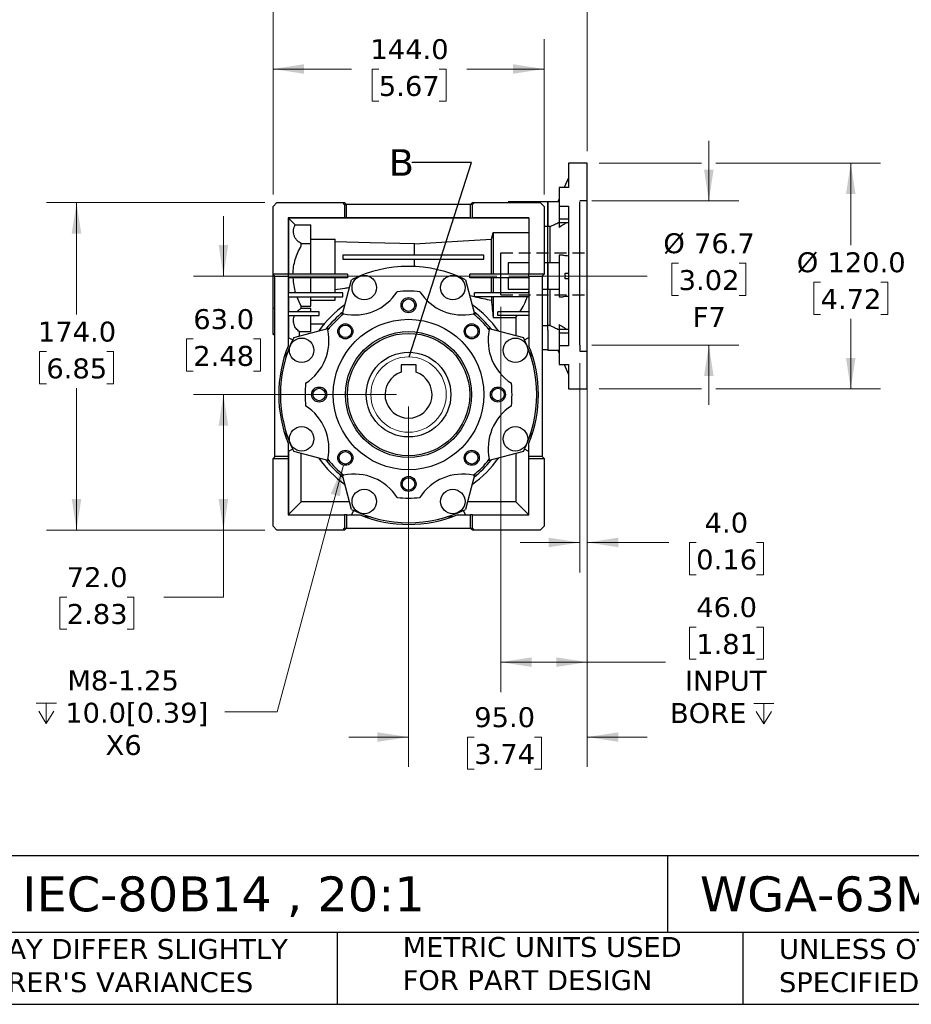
# Model space of a CAD drawing. Header units: millimetres. Extents: x 32 to 1366, y 32 to 1048.
# Tile 2 of 12: x 435 to 908, y 32 to 555. Entities that reach past the tile are written whole.
import ezdxf

# ---------------------------------------------------------------- set-up
doc = ezdxf.new("R2010")
doc.units = ezdxf.units.MM
doc.header["$LTSCALE"] = 5
for name, pattern in [('SLD-Center', [19.05, 15.24, -1.27, 1.27, -1.27]), ('SLD-Dashed', [1.905, 1.27, -0.635]), ('SLD-Solid', [0])]:
    doc.linetypes.add(name, pattern=pattern)
doc.layers.add('HIDDEN', color=102, linetype='SLD-Dashed')
doc.layers.add('TEXT', color=140, linetype='SLD-Solid', lineweight=25)
doc.styles.add('SLDTEXTSTYLE0', font='VERDANA.TTF')
doc.styles.get("Standard").update_dxf_attribs({"font": 'VERDANA.TTF'})
doc.dimstyles.new('SLDDIMSTYLE1', dxfattribs={"dimtxt": 10.790039, "dimasz": 16.51, "dimexe": 0, "dimexo": 0.0625, "dimgap": 2.69751, "dimtad": 0, "dimtih": 1, "dimtoh": 1, "dimrnd": 1e-09, "dimzin": 4, "dimdsep": 46, "dimtxsty": 'SLDTEXTSTYLE0', "dimsah": 1, "dimcen": 0.09, "dimadec": 0, "dimazin": 1, "dimtfac": 1, "dimtmove": 0, "dimatfit": 0, "dimfxl": 0, "dimfrac": 2, "dimtolj": 1, "dimtzin": 12, "dimarcsym": 0})
doc.dimstyles.new('SLDDIMSTYLE2', dxfattribs={"dimtxt": 10.790039, "dimasz": 16.51, "dimexe": 0, "dimexo": 0.0625, "dimgap": 2.69751, "dimtad": 0, "dimtih": 1, "dimtoh": 1, "dimrnd": 1e-09, "dimzin": 12, "dimdsep": 46, "dimtxsty": 'SLDTEXTSTYLE0', "dimsah": 1, "dimcen": 0.09, "dimadec": 0, "dimazin": 3, "dimtfac": 1, "dimtmove": 0, "dimatfit": 0, "dimfxl": 0, "dimfrac": 2, "dimtolj": 1, "dimtzin": 12, "dimarcsym": 0})
doc.dimstyles.new('SLDDIMSTYLE3', dxfattribs={"dimtxt": 10.790039, "dimasz": 16.51, "dimexe": 0, "dimexo": 0.0625, "dimgap": 2.69751, "dimtad": 0, "dimtih": 1, "dimtoh": 1, "dimrnd": 1e-09, "dimzin": 4, "dimdsep": 46, "dimtxsty": 'SLDTEXTSTYLE0', "dimsah": 1, "dimcen": 0.09, "dimadec": 0, "dimazin": 1, "dimtfac": 1, "dimtofl": 0, "dimtmove": 0, "dimatfit": 3, "dimfxl": 0, "dimfrac": 2, "dimtolj": 1, "dimtzin": 12, "dimarcsym": 0})
doc.dimstyles.new('SLDDIMSTYLE4', dxfattribs={"dimtxt": 10.790039, "dimasz": 16.51, "dimexe": 0, "dimexo": 0.0625, "dimgap": 2.69751, "dimtad": 0, "dimtih": 1, "dimtoh": 1, "dimrnd": 1e-09, "dimzin": 12, "dimdsep": 46, "dimtxsty": 'SLDTEXTSTYLE0', "dimsah": 1, "dimcen": 0, "dimadec": 0, "dimazin": 3, "dimtfac": 1, "dimtofl": 0, "dimtmove": 0, "dimatfit": 3, "dimfxl": 0, "dimfrac": 2, "dimtolj": 1, "dimtzin": 12, "dimarcsym": 0})
doc.dimstyles.new('SLDDIMSTYLE5', dxfattribs={"dimtxt": 0.18, "dimasz": 16.51, "dimexe": 0, "dimexo": 0.0625, "dimgap": 0, "dimtad": 0, "dimtih": 1, "dimtoh": 1, "dimdec": 0, "dimrnd": 1e-09, "dimzin": 0, "dimdsep": 46, "dimtxsty": 'Standard', "dimblk1": 'NONE', "dimblk2": 'NONE', "dimsah": 1, "dimcen": 0.09, "dimadec": 0, "dimazin": 0, "dimtfac": 16.51, "dimtdec": 0, "dimtofl": 0, "dimtmove": 0, "dimatfit": 3, "dimldrblk": 'NONE', "dimfxl": 0, "dimfrac": 2, "dimtolj": 1, "dimtzin": 0, "dimarcsym": 0})

# ---------------------------------------------------------------- blocks, each defined once
blk = doc.blocks.new('_D')
at = {"color": 7, "linetype": 'SLD-Solid', "lineweight": 0}
for p, q in [((732.18, 372.42), (732.18, 261.29)), ((736.18, 372.42), (736.18, 261.29)), ((732.18, 277.16), (700.43, 277.16)), ((736.18, 277.16), (779.43, 277.16)), ((794.05, 277.16), (790.43, 277.16)), ((790.43, 277.16), (790.43, 260.01)), ((826.11, 277.16), (829.74, 277.16)), ((829.74, 277.16), (829.74, 260.01)), ((790.43, 260.01), (794.05, 260.01)), ((829.74, 260.01), (826.11, 260.01))]:
    blk.add_line(p, q, dxfattribs=at)
at = {"color": 7, "linetype": 'SLD-Solid', "lineweight": 18}
for points in [[(732.18, 277.16), (715.67, 279.7), (715.67, 274.62)], [(736.18, 277.16), (752.69, 274.62), (752.69, 279.7)]]:
    blk.add_solid(points, dxfattribs=at)
at = {"color": 7, "linetype": 'SLD-Solid', "lineweight": 18, "char_height": 10.583, "attachment_point": 1, "style": 'SLDTEXTSTYLE0'}
for s, insert in [('4.0', (798.54, 293.02)), ('0.16', (794.05, 273.45))]:
    blk.add_mtext(s, dxfattribs=dict(at, insert=insert))
blk = doc.blocks.new('_D_1')
at = {"color": 7, "linetype": 'SLD-Solid', "lineweight": 0}
for p, q in [((800.76, 458.77), (800.76, 490.52)), ((738.53, 458.77), (816.64, 458.77)), ((784.73, 425.61), (781.11, 425.61)), ((781.11, 425.61), (781.11, 408.46)), ((816.8, 425.61), (820.42, 425.61)), ((820.42, 425.61), (820.42, 408.46)), ((781.11, 408.46), (784.73, 408.46)), ((820.42, 408.46), (816.8, 408.46)), ((738.53, 382.07), (816.64, 382.07)), ((800.76, 382.07), (800.76, 350.32))]:
    blk.add_line(p, q, dxfattribs=at)
at = {"color": 7, "linetype": 'SLD-Solid', "lineweight": 18}
for points in [[(800.76, 458.77), (803.3, 475.28), (798.22, 475.28)], [(800.76, 382.07), (798.22, 365.56), (803.3, 365.56)]]:
    blk.add_solid(points, dxfattribs=at)
at = {"color": 7, "linetype": 'SLD-Solid', "lineweight": 18, "char_height": 10.583, "attachment_point": 1, "style": 'SLDTEXTSTYLE0'}
for s, insert in [('%%c', (776.59, 441.47)), ('76.7', (792.88, 441.47)), ('3.02', (784.73, 421.9)), ('F7', (792.22, 402.34))]:
    blk.add_mtext(s, dxfattribs=dict(at, insert=insert))
blk = doc.blocks.new('SW_SYMBOL_HOLE_DEPTH')
at = {"color": 0, "linetype": 'SLD-Solid', "lineweight": 18}
for p, q in [((0, 4375), (4000, 4375)), ((2000, 4375), (2000, 375)), ((500, 2775), (2000, 375)), ((3500, 2775), (2000, 375))]:
    blk.add_line(p, q, dxfattribs=at)
blk = doc.blocks.new('_D_2')
at = {"color": 7, "linetype": 'SLD-Solid', "lineweight": 0}
for p, q in [((690.18, 402.42), (690.18, 197.69)), ((736.18, 352.42), (736.18, 197.69)), ((794.05, 232.23), (790.43, 232.23)), ((790.43, 232.23), (790.43, 215.09)), ((826.11, 232.23), (829.74, 232.23)), ((829.74, 232.23), (829.74, 215.09)), ((790.43, 215.09), (794.05, 215.09)), ((829.74, 215.09), (826.11, 215.09)), ((690.18, 213.57), (736.18, 213.57)), ((736.18, 213.57), (777.71, 213.57))]:
    blk.add_line(p, q, dxfattribs=at)
at = {"color": 7, "linetype": 'SLD-Solid', "lineweight": 18}
for points in [[(690.18, 213.57), (706.69, 211.03), (706.69, 216.11)], [(736.18, 213.57), (719.67, 216.11), (719.67, 211.03)]]:
    blk.add_solid(points, dxfattribs=at)
at = {"color": 7, "linetype": 'SLD-Solid', "lineweight": 18, "xscale": 0.002688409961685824, "yscale": 0.002688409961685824, "zscale": 0.002688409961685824}
blk.add_blockref('SW_SYMBOL_HOLE_DEPTH', (824.61, 179.8), dxfattribs=at)
at = {"color": 7, "linetype": 'SLD-Solid', "lineweight": 18, "char_height": 10.583, "attachment_point": 1, "style": 'SLDTEXTSTYLE0'}
for s, insert in [('46.0', (794.05, 248.09)), ('1.81', (794.05, 228.53)), ('INPUT', (788.05, 208.96)), ('BORE ', (780.12, 191.81))]:
    blk.add_mtext(s, dxfattribs=dict(at, insert=insert))
blk = doc.blocks.new('_D_3')
at = {"color": 7, "linetype": 'SLD-Solid', "lineweight": 0}
for p, q in [((742.53, 478.77), (796.95, 478.77)), ((804.57, 478.77), (892.06, 478.77)), ((876.18, 478.77), (876.18, 435.08)), ((860.15, 415.52), (856.53, 415.52)), ((856.53, 415.52), (856.53, 398.37)), ((892.21, 415.52), (895.84, 415.52)), ((895.84, 415.52), (895.84, 398.37)), ((856.53, 398.37), (860.15, 398.37)), ((895.84, 398.37), (892.21, 398.37)), ((876.18, 358.77), (876.18, 395.95)), ((742.53, 358.77), (796.95, 358.77)), ((804.57, 358.77), (892.06, 358.77))]:
    blk.add_line(p, q, dxfattribs=at)
at = {"color": 7, "linetype": 'SLD-Solid', "lineweight": 18}
for points in [[(876.18, 478.77), (873.64, 462.26), (878.72, 462.26)], [(876.18, 358.77), (878.72, 375.28), (873.64, 375.28)]]:
    blk.add_solid(points, dxfattribs=at)
at = {"color": 7, "linetype": 'SLD-Solid', "lineweight": 18, "char_height": 10.583, "attachment_point": 1, "style": 'SLDTEXTSTYLE0'}
for s, insert in [('%%c', (847.52, 431.37)), ('120.0', (863.81, 431.37)), ('4.72', (860.15, 411.81))]:
    blk.add_mtext(s, dxfattribs=dict(at, insert=insert))
blk = doc.blocks.new('_D_4')
at = {"color": 7, "linetype": 'SLD-Solid', "lineweight": 0}
for p, q in [((736.18, 352.42), (736.18, 157.89)), ((641.18, 349.42), (641.18, 157.89)), ((641.18, 173.77), (609.43, 173.77)), ((676.09, 173.77), (672.47, 173.77)), ((672.47, 173.77), (672.47, 156.62)), ((708.15, 173.77), (711.78, 173.77)), ((711.78, 173.77), (711.78, 156.62)), ((736.18, 173.77), (767.93, 173.77)), ((672.47, 156.62), (676.09, 156.62)), ((711.78, 156.62), (708.15, 156.62))]:
    blk.add_line(p, q, dxfattribs=at)
at = {"color": 7, "linetype": 'SLD-Solid', "lineweight": 18}
for points in [[(641.18, 173.77), (624.67, 176.31), (624.67, 171.23)], [(736.18, 173.77), (752.69, 171.23), (752.69, 176.31)]]:
    blk.add_solid(points, dxfattribs=at)
at = {"color": 7, "linetype": 'SLD-Solid', "lineweight": 18, "char_height": 10.583, "attachment_point": 1, "style": 'SLDTEXTSTYLE0'}
for s, insert in [('95.0', (676.09, 189.62)), ('3.74', (676.09, 170.06))]:
    blk.add_mtext(s, dxfattribs=dict(at, insert=insert))
blk = doc.blocks.new('_D_5')
at = {"color": 7, "linetype": 'SLD-Solid', "lineweight": 0}
for p, q in [((569.18, 462.12), (569.18, 544.64)), ((713.18, 462.12), (713.18, 544.64)), ((569.18, 528.77), (610.79, 528.77)), ((625.41, 528.77), (621.79, 528.77)), ((621.79, 528.77), (621.79, 511.62)), ((657.47, 528.77), (661.1, 528.77)), ((661.1, 528.77), (661.1, 511.62)), ((713.18, 528.77), (672.09, 528.77)), ((621.79, 511.62), (625.41, 511.62)), ((661.1, 511.62), (657.47, 511.62))]:
    blk.add_line(p, q, dxfattribs=at)
at = {"color": 7, "linetype": 'SLD-Solid', "lineweight": 18}
for points in [[(569.18, 528.77), (585.69, 526.23), (585.69, 531.31)], [(713.18, 528.77), (696.67, 531.31), (696.67, 526.23)]]:
    blk.add_solid(points, dxfattribs=at)
at = {"color": 7, "linetype": 'SLD-Solid', "lineweight": 18, "char_height": 10.583, "attachment_point": 1, "style": 'SLDTEXTSTYLE0'}
for s, insert in [('144.0', (620.92, 544.62)), ('5.67', (625.41, 525.06))]:
    blk.add_mtext(s, dxfattribs=dict(at, insert=insert))
blk = doc.blocks.new('_D_6')
at = {"color": 7, "linetype": 'SLD-Solid', "lineweight": 0}
for p, q in [((569.18, 462.12), (569.18, 604.64)), ((736.18, 485.12), (736.18, 604.64)), ((569.18, 588.77), (627.08, 588.77)), ((641.7, 588.77), (638.08, 588.77)), ((638.08, 588.77), (638.08, 571.62)), ((673.77, 588.77), (677.39, 588.77)), ((677.39, 588.77), (677.39, 571.62)), ((736.18, 588.77), (688.39, 588.77)), ((638.08, 571.62), (641.7, 571.62)), ((677.39, 571.62), (673.77, 571.62))]:
    blk.add_line(p, q, dxfattribs=at)
at = {"color": 7, "linetype": 'SLD-Solid', "lineweight": 18}
for points in [[(569.18, 588.77), (585.69, 586.23), (585.69, 591.31)], [(736.18, 588.77), (719.67, 591.31), (719.67, 586.23)]]:
    blk.add_solid(points, dxfattribs=at)
at = {"color": 7, "linetype": 'SLD-Solid', "lineweight": 18, "char_height": 10.583, "attachment_point": 1, "style": 'SLDTEXTSTYLE0'}
for s, insert in [('167.0', (637.22, 604.62)), ('6.57', (641.7, 585.06))]:
    blk.add_mtext(s, dxfattribs=dict(at, insert=insert))
blk = doc.blocks.new('_D_7')
at = {"color": 7, "linetype": 'SLD-Solid', "lineweight": 0}
for p, q in [((634.83, 355.77), (526.94, 355.77)), ((542.81, 355.77), (542.81, 283.77)), ((564.83, 283.77), (526.94, 283.77)), ((542.81, 248.17), (542.81, 283.77)), ((459.55, 248.17), (455.93, 248.17)), ((455.93, 248.17), (455.93, 231.03)), ((491.61, 248.17), (495.24, 248.17)), ((495.24, 248.17), (495.24, 231.03)), ((511.06, 248.17), (542.81, 248.17)), ((455.93, 231.03), (459.55, 231.03)), ((495.24, 231.03), (491.61, 231.03))]:
    blk.add_line(p, q, dxfattribs=at)
at = {"color": 7, "linetype": 'SLD-Solid', "lineweight": 18}
for points in [[(542.81, 355.77), (540.27, 339.26), (545.35, 339.26)], [(542.81, 283.77), (545.35, 300.28), (540.27, 300.28)]]:
    blk.add_solid(points, dxfattribs=at)
at = {"color": 7, "linetype": 'SLD-Solid', "lineweight": 18, "char_height": 10.583, "attachment_point": 1, "style": 'SLDTEXTSTYLE0'}
for s, insert in [('72.0', (459.55, 264.03)), ('2.83', (459.55, 244.47))]:
    blk.add_mtext(s, dxfattribs=dict(at, insert=insert))
blk = doc.blocks.new('_D_8')
at = {"color": 7, "linetype": 'SLD-Solid', "lineweight": 0}
for p, q in [((542.81, 418.77), (542.81, 450.52)), ((688.08, 418.77), (526.94, 418.77)), ((526.78, 385.3), (523.16, 385.3)), ((523.16, 385.3), (523.16, 368.15)), ((558.84, 385.3), (562.47, 385.3)), ((562.47, 385.3), (562.47, 368.15)), ((523.16, 368.15), (526.78, 368.15)), ((562.47, 368.15), (558.84, 368.15)), ((634.83, 355.77), (526.94, 355.77)), ((542.81, 355.77), (542.81, 324.02))]:
    blk.add_line(p, q, dxfattribs=at)
at = {"color": 7, "linetype": 'SLD-Solid', "lineweight": 18}
for points in [[(542.81, 418.77), (545.35, 435.28), (540.27, 435.28)], [(542.81, 355.77), (540.27, 339.26), (545.35, 339.26)]]:
    blk.add_solid(points, dxfattribs=at)
at = {"color": 7, "linetype": 'SLD-Solid', "lineweight": 18, "char_height": 10.583, "attachment_point": 1, "style": 'SLDTEXTSTYLE0'}
for s, insert in [('63.0', (526.78, 401.16)), ('2.48', (526.78, 381.6))]:
    blk.add_mtext(s, dxfattribs=dict(at, insert=insert))
blk = doc.blocks.new('_D_9')
at = {"color": 7, "linetype": 'SLD-Solid', "lineweight": 0}
for p, q in [((564.83, 457.77), (448.86, 457.77)), ((464.74, 457.77), (464.74, 398.23)), ((448.71, 378.66), (445.08, 378.66)), ((445.08, 378.66), (445.08, 361.52)), ((480.77, 378.66), (484.39, 378.66)), ((484.39, 378.66), (484.39, 361.52)), ((445.08, 361.52), (448.71, 361.52)), ((484.39, 361.52), (480.77, 361.52)), ((464.74, 283.77), (464.74, 359.1)), ((564.83, 283.77), (448.86, 283.77))]:
    blk.add_line(p, q, dxfattribs=at)
at = {"color": 7, "linetype": 'SLD-Solid', "lineweight": 18}
for points in [[(464.74, 457.77), (462.2, 441.26), (467.28, 441.26)], [(464.74, 283.77), (467.28, 300.28), (462.2, 300.28)]]:
    blk.add_solid(points, dxfattribs=at)
at = {"color": 7, "linetype": 'SLD-Solid', "lineweight": 18, "char_height": 10.583, "attachment_point": 1, "style": 'SLDTEXTSTYLE0'}
for s, insert in [('174.0', (444.22, 394.52)), ('6.85', (448.71, 374.96))]:
    blk.add_mtext(s, dxfattribs=dict(at, insert=insert))
blk = doc.blocks.new('_D_10')
at = {"color": 7, "linetype": 'SLD-Solid', "lineweight": 0}
for p, q in [((606.56, 318.32), (571.41, 187.13)), ((571.41, 187.13), (543.63, 187.13))]:
    blk.add_line(p, q, dxfattribs=at)
at = {"color": 7, "linetype": 'SLD-Solid', "lineweight": 18}
blk.add_solid([(606.56, 318.32), (599.83, 303.03), (604.74, 301.71)], dxfattribs=at)
at = {"color": 7, "linetype": 'SLD-Solid', "lineweight": 18, "xscale": 0.002688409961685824, "yscale": 0.002688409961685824, "zscale": 0.002688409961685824}
blk.add_blockref('SW_SYMBOL_HOLE_DEPTH', (443.31, 179.98), dxfattribs=at)
at = {"color": 7, "linetype": 'SLD-Solid', "lineweight": 18, "char_height": 10.583, "attachment_point": 1, "style": 'SLDTEXTSTYLE0'}
for s, insert in [('M8-1.25', (459.83, 209.14)), ('10.0[0.39]', (458.74, 191.99)), ('X6', (480.18, 174.84))]:
    blk.add_mtext(s, dxfattribs=dict(at, insert=insert))
blk = doc.blocks.new('_None')

msp = doc.modelspace()

# ---------------------------------------------------------------- linework, layer by layer
for p, q in [((736.183, 478.767), (726.183, 478.767)), ((726.183, 478.767), (726.183, 465.853)), ((736.183, 358.767), (736.183, 478.767)), ((726.183, 471.021), (723.882, 465.853)), ((721.183, 465.853), (721.183, 455.954)), ((726.183, 465.853), (721.183, 465.853)), ((569.183, 455.767), (571.183, 457.767)), ((569.183, 419.767), (569.183, 455.767)), ((571.183, 457.767), (606.183, 457.767)), ((607.183, 456.767), (606.183, 457.767)), ((606.183, 457.767), (607.183, 457.767)), ((607.183, 457.767), (608.183, 456.767)), ((607.183, 456.767), (607.183, 449.767)), ((607.183, 456.767), (608.183, 456.767)), ((608.183, 449.767), (608.183, 456.767)), ((674.183, 456.767), (608.183, 456.767)), ((674.183, 456.767), (675.183, 457.767)), ((674.183, 449.767), (674.183, 456.767)), ((675.183, 456.767), (674.183, 456.767)), ((676.183, 457.767), (675.183, 456.767)), ((675.183, 457.767), (676.183, 457.767)), ((675.183, 449.767), (675.183, 456.767)), ((676.183, 457.767), (711.183, 457.767)), ((715.183, 458.243), (694.183, 458.243)), ((694.183, 458.243), (694.183, 457.767)), ((711.183, 457.767), (713.183, 455.767)), ((713.183, 455.767), (713.183, 419.767)), ((721.183, 458.243), (715.183, 458.243)), ((715.183, 445.161), (715.183, 458.243)), ((715.183, 458.243), (715.183, 445.161)), ((721.183, 459.791), (720.494, 458.243)), ((721.183, 455.954), (726.183, 455.954)), ((721.183, 455.954), (721.183, 449.172)), ((726.183, 455.954), (726.183, 381.58)), ((577.183, 449.767), (577.183, 419.767)), ((607.183, 449.767), (577.183, 449.767)), ((705.183, 449.566), (577.433, 449.566)), ((577.433, 449.566), (577.433, 419.767)), ((577.433, 449.566), (581.006, 445.995)), ((581.006, 445.995), (589.183, 445.995)), ((589.183, 435.811), (589.183, 445.995)), ((608.183, 449.767), (607.183, 449.767)), ((674.183, 449.767), (608.183, 449.767)), ((674.183, 449.767), (675.183, 449.767)), ((705.183, 449.767), (675.183, 449.767)), ((705.183, 449.767), (705.183, 419.767)), ((715.183, 445.161), (713.183, 445.161)), ((715.183, 425.767), (715.183, 445.161)), ((716.183, 445.099), (715.183, 445.099)), ((716.183, 445.099), (716.183, 425.767)), ((721.183, 449.172), (726.183, 449.172)), ((721.183, 449.172), (721.183, 447.122)), ((721.183, 447.122), (726.183, 447.122)), ((721.183, 447.122), (721.183, 444.621)), ((686.183, 441.881), (686.183, 419.767)), ((686.183, 441.881), (705.183, 441.881)), ((584.183, 434.77), (584.183, 436.067)), ((589.183, 435.811), (584.183, 435.811)), ((589.183, 438.341), (602.183, 438.341)), ((589.183, 419.767), (589.183, 435.811)), ((602.183, 419.767), (602.183, 438.341)), ((644.433, 429.767), (644.433, 435.861)), ((685.223, 419.767), (685.223, 438.341)), ((681.183, 429.767), (606.183, 429.767)), ((606.183, 429.767), (606.183, 427.767)), ((681.183, 427.767), (681.183, 429.767)), ((723.107, 429.767), (721.183, 429.767)), ((721.183, 429.767), (721.183, 407.767)), ((606.183, 427.767), (681.183, 427.767)), ((644.433, 423.789), (644.433, 427.767)), ((705.183, 425.767), (694.183, 425.767)), ((694.183, 425.767), (694.183, 419.767)), ((715.183, 425.767), (713.183, 425.767)), ((721.183, 425.767), (715.183, 425.767)), ((715.183, 411.767), (715.183, 425.767)), ((715.183, 425.767), (715.183, 411.767)), ((577.183, 419.767), (569.183, 419.767)), ((570.183, 418.767), (569.183, 419.767)), ((569.183, 401.722), (569.183, 419.767)), ((570.183, 418.767), (577.183, 418.767)), ((570.183, 322.767), (570.183, 418.767)), ((577.183, 419.767), (577.183, 418.767)), ((608.683, 419.767), (577.183, 419.767)), ((577.183, 418.767), (577.183, 381.554)), ((608.683, 419.767), (608.683, 417.767)), ((705.183, 419.767), (673.683, 419.767)), ((673.683, 417.767), (673.683, 419.767)), ((713.183, 419.767), (705.183, 419.767)), ((705.183, 418.767), (705.183, 419.767)), ((705.183, 418.767), (712.183, 418.767)), ((705.183, 418.767), (705.183, 381.554)), ((713.183, 419.767), (712.183, 418.767)), ((712.183, 418.767), (712.183, 322.767)), ((724.466, 420.267), (726.183, 420.267)), ((608.683, 417.767), (577.183, 417.767)), ((577.433, 417.767), (577.433, 409.767)), ((589.183, 409.767), (589.183, 417.767)), ((602.183, 409.767), (602.183, 417.767)), ((605.887, 397.947), (610.933, 416.779)), ((671.433, 416.779), (676.479, 397.947)), ((705.183, 417.767), (673.683, 417.767)), ((685.223, 409.767), (685.223, 417.767)), ((686.183, 417.767), (686.183, 409.767)), ((694.183, 417.767), (694.183, 411.767)), ((726.183, 417.267), (724.466, 417.267)), ((606.183, 409.767), (577.183, 409.767)), ((606.183, 407.767), (606.183, 409.767)), ((673.678, 408.4), (676.183, 407.804)), ((676.183, 407.767), (676.183, 409.767)), ((705.183, 409.767), (676.183, 409.767)), ((694.183, 411.767), (705.183, 411.767)), ((712.183, 411.767), (715.183, 411.767)), ((715.183, 411.767), (721.183, 411.767)), ((715.183, 392.533), (715.183, 411.767)), ((716.183, 411.767), (716.183, 392.435)), ((577.183, 407.767), (606.183, 407.767)), ((577.433, 407.767), (577.433, 399.767)), ((589.183, 402.764), (589.183, 407.767)), ((589.183, 405.908), (602.183, 405.908)), ((602.183, 405.908), (602.183, 407.767)), ((705.183, 407.767), (676.183, 407.767)), ((685.223, 407.767), (685.223, 405.908)), ((686.183, 407.767), (686.183, 396.736)), ((721.183, 407.767), (723.107, 407.767)), ((569.183, 401.722), (570.183, 401.722)), ((569.183, 388.079), (569.183, 401.722)), ((593.683, 399.767), (577.183, 399.767)), ((577.183, 397.767), (593.683, 397.767)), ((577.433, 397.767), (577.433, 385.899)), ((584.183, 401.467), (584.183, 402.764)), ((584.183, 402.764), (589.183, 402.764)), ((589.183, 401.467), (584.183, 401.467)), ((589.183, 399.767), (589.183, 401.467)), ((589.183, 389.208), (589.183, 397.767)), ((593.683, 397.767), (593.683, 399.767)), ((688.683, 397.767), (688.683, 399.767)), ((705.183, 399.767), (688.683, 399.767)), ((705.183, 397.767), (688.683, 397.767)), ((589.183, 393.302), (596.313, 393.302)), ((686.183, 396.736), (698.168, 396.736)), ((698.168, 396.736), (698.168, 387.096)), ((712.183, 392.533), (715.183, 392.533)), ((715.183, 390.005), (715.183, 392.533)), ((716.183, 392.435), (715.183, 392.435)), ((721.183, 392.912), (721.183, 390.411)), ((569.183, 388.079), (570.183, 388.079)), ((569.183, 387.767), (569.183, 388.079)), ((569.183, 387.767), (570.183, 387.767)), ((580.17, 386.017), (599.003, 391.063)), ((583.233, 386.837), (583.233, 389.208)), ((583.233, 389.208), (589.183, 389.208)), ((683.364, 391.063), (702.196, 386.017)), ((715.183, 390.005), (715.183, 379.291)), ((726.183, 390.411), (721.183, 390.411)), ((721.183, 390.411), (721.183, 388.361)), ((726.183, 388.361), (721.183, 388.361)), ((721.183, 388.361), (721.183, 381.58)), ((577.183, 386.017), (579.614, 384.868)), ((702.752, 384.868), (705.183, 386.017)), ((576.183, 376.08), (576.183, 378.918)), ((706.183, 378.918), (706.183, 376.08)), ((712.183, 379.724), (715.183, 379.724)), ((715.183, 379.291), (721.183, 379.291)), ((720.494, 379.291), (721.183, 377.743)), ((721.183, 381.58), (721.183, 371.68)), ((726.183, 381.58), (721.183, 381.58)), ((637.183, 371.567), (637.183, 367.609)), ((645.183, 371.567), (637.183, 371.567)), ((645.183, 367.609), (645.183, 371.567)), ((721.183, 371.68), (726.183, 371.68)), ((723.882, 371.68), (726.183, 366.513)), ((726.183, 371.68), (726.183, 358.767)), ((726.183, 358.767), (736.183, 358.767)), ((576.183, 332.615), (576.183, 335.454)), ((706.183, 335.454), (706.183, 332.615)), ((577.183, 329.979), (577.183, 322.767)), ((705.183, 322.767), (705.183, 329.979)), ((579.614, 326.666), (577.183, 325.517)), ((577.433, 325.635), (577.433, 291.967)), ((599.003, 320.471), (580.17, 325.517)), ((584.183, 298.717), (584.183, 324.442)), ((702.196, 325.517), (683.364, 320.471)), ((698.168, 324.437), (698.168, 298.717)), ((705.183, 325.517), (702.752, 326.666)), ((570.183, 322.767), (569.183, 321.767)), ((569.183, 285.767), (569.183, 321.767)), ((569.183, 321.767), (577.183, 321.767)), ((577.183, 322.767), (570.183, 322.767)), ((577.183, 322.767), (577.183, 321.767)), ((577.183, 321.767), (577.183, 291.767)), ((712.183, 322.767), (705.183, 322.767)), ((705.183, 321.767), (705.183, 322.767)), ((705.183, 321.767), (713.183, 321.767)), ((705.183, 291.767), (705.183, 321.767)), ((712.183, 322.767), (713.183, 321.767)), ((713.183, 321.767), (713.183, 285.767)), ((610.933, 294.754), (605.887, 313.586)), ((676.479, 313.586), (671.433, 294.754)), ((577.433, 291.967), (584.183, 298.717)), ((609.871, 298.717), (584.183, 298.717)), ((698.168, 298.717), (672.495, 298.717)), ((698.168, 298.717), (705.118, 291.767)), ((610.933, 291.767), (612.082, 294.198)), ((670.284, 294.198), (671.433, 291.767)), ((577.433, 291.967), (577.183, 291.967)), ((577.183, 291.767), (607.183, 291.767)), ((607.183, 291.767), (607.183, 284.767)), ((608.183, 291.767), (607.183, 291.767)), ((608.183, 291.767), (608.183, 284.767)), ((608.183, 291.767), (615.396, 291.767)), ((620.87, 290.767), (618.031, 290.767)), ((664.335, 290.767), (661.496, 290.767)), ((666.971, 291.767), (674.183, 291.767)), ((674.183, 284.767), (674.183, 291.767)), ((675.183, 291.767), (674.183, 291.767)), ((675.183, 284.767), (675.183, 291.767)), ((675.183, 291.767), (705.183, 291.767)), ((571.183, 283.767), (569.183, 285.767)), ((606.183, 283.767), (571.183, 283.767)), ((606.183, 283.767), (607.183, 284.767)), ((607.183, 283.767), (606.183, 283.767)), ((607.183, 284.767), (608.183, 284.767)), ((608.183, 284.767), (607.183, 283.767)), ((608.183, 284.767), (674.183, 284.767)), ((674.183, 284.767), (675.183, 284.767)), ((675.183, 283.767), (674.183, 284.767)), ((675.183, 284.767), (676.183, 283.767)), ((676.183, 283.767), (675.183, 283.767)), ((711.183, 283.767), (676.183, 283.767)), ((713.183, 285.767), (711.183, 283.767))]:
    msp.add_line(p, q)
at = {"color": 7, "linetype": 'SLD-Center', "lineweight": 18}
msp.add_line((694.433, 418.767), (767.933, 418.767), dxfattribs=at)
at = {"flags": 128}
for points in [[(685.223, 438.341), (685.761, 440.323), (686.183, 441.881)], [(644.433, 435.861), (620.773, 436.457), (602.183, 436.924)], [(644.433, 435.861), (667.276, 437.25), (685.223, 438.341)]]:
    msp.add_lwpolyline(points, dxfattribs=at)
for centre, radius in [((617.648, 412.585), 6.5), ((664.718, 412.585), 6.5), ((641.183, 403.267), 4), ((641.183, 403.267), 3.323), ((641.183, 355.767), 40), ((607.596, 389.354), 4), ((607.596, 389.354), 3.324), ((674.771, 389.354), 4), ((674.771, 389.354), 3.324), ((641.183, 355.767), 33.5), ((641.183, 355.767), 32.5), ((584.365, 379.302), 6.5), ((698.002, 379.302), 6.5), ((641.183, 355.767), 22.5), ((593.683, 355.767), 4), ((593.683, 355.767), 3.324), ((688.683, 355.767), 4), ((688.683, 355.767), 3.324), ((584.365, 332.232), 6.5), ((698.002, 332.232), 6.5), ((607.596, 322.179), 4), ((607.596, 322.179), 3.324), ((674.771, 322.179), 4), ((674.771, 322.179), 3.324), ((641.183, 308.267), 4), ((641.183, 308.267), 3.324), ((617.648, 298.948), 6.5), ((664.718, 298.948), 6.5)]:
    msp.add_circle(centre, radius)
at = {"color": 7, "linetype": 'SLD-Solid', "lineweight": 18}
msp.add_circle((641.183, 355.767), 20.025, dxfattribs=at)
for centre, radius, start, end in [((641.183, 355.767), 68.1, 63.62785, 116.37215), ((612.482, 425.058), 27, 257.78302, 327.21698), ((641.183, 355.767), 55, 83.73538, 96.26462), ((669.884, 425.058), 27, 212.78302, 282.21698), ((641.183, 355.767), 58.5, 125.30096, 144.69904), ((641.183, 355.767), 58.5, 35.30096, 54.69904), ((641.183, 355.767), 56, 128.49057, 141.50943), ((641.183, 355.767), 55, 128.73538, 141.26462), ((641.183, 355.767), 55, 38.73538, 51.26462), ((641.183, 355.767), 56, 38.49057, 51.50943), ((571.892, 384.468), 27, 302.78302, 12.21698), ((710.474, 384.468), 27, 167.78302, 237.21698), ((641.183, 355.767), 68.1, 153.62785, 206.37215), ((641.183, 355.767), 68.1, 333.62785, 26.37215), ((641.183, 355.767), 69, 158.05396, 201.94604), ((641.183, 355.767), 69, 338.05396, 21.94604), ((641.183, 355.767), 12.5, 108.66292, 71.33708), ((641.183, 355.767), 55, 173.73538, 186.26462), ((641.183, 355.767), 55, 353.73538, 6.26462), ((571.892, 327.066), 27, 347.78302, 57.21698), ((710.474, 327.066), 27, 122.78302, 192.21698), ((641.183, 355.767), 58.5, 215.30096, 234.69904), ((641.183, 355.767), 56, 218.49057, 231.50943), ((641.183, 355.767), 55, 218.73538, 231.26462), ((641.183, 355.767), 58.5, 305.30096, 324.69904), ((641.183, 355.767), 55, 308.73538, 321.26462), ((641.183, 355.767), 56, 308.49057, 321.50943), ((612.482, 286.476), 27, 32.78302, 102.21698), ((669.884, 286.476), 27, 77.78302, 147.21698), ((641.183, 355.767), 55, 263.73538, 276.26462), ((641.183, 355.767), 68.1, 243.62785, 296.37215), ((641.183, 355.767), 69, 248.05396, 291.94604)]:
    msp.add_arc(centre, radius, start, end)
for points, knots in [([(584.183, 436.067), (583.787, 436.244), (583.39, 436.466), (582.625, 437.007), (582.256, 437.325), (581.581, 438.052), (581.274, 438.46), (580.752, 439.347), (580.537, 439.825), (580.219, 440.818), (580.117, 441.331), (580.027, 442.357), (580.04, 442.867), (580.168, 443.852), (580.283, 444.325), (580.593, 445.209), (580.787, 445.62), (581.006, 445.995)], [0, 0, 0, 0, 0.125, 0.125, 0.25, 0.25, 0.375, 0.375, 0.5, 0.5, 0.625, 0.625, 0.75, 0.75, 0.875, 0.875, 1, 1, 1, 1]), ([(716.183, 445.099), (717.008, 445.386), (717.838, 445.727), (719.505, 446.502), (720.342, 446.935), (721.183, 447.417)], [0, 0, 0, 0, 0.5, 0.5, 1, 1, 1, 1]), ([(725.204, 447.122), (724.71, 446.78), (723.388, 445.865), (722.032, 445.1), (721.183, 444.621)], [0, 0, 0, 0, 0.3739246, 1, 1, 1, 1]), ([(579.749, 419.767), (579.791, 421.07), (579.916, 422.381), (580.335, 424.987), (580.629, 426.282), (581.38, 428.823), (581.837, 430.07), (582.902, 432.485), (583.51, 433.653), (584.183, 434.77)], [0, 0, 0, 0, 0.25, 0.25, 0.5, 0.5, 0.75, 0.75, 1, 1, 1, 1]), ([(723.107, 429.742), (723.303, 429.75), (724.344, 429.792), (725.359, 429.653), (726.183, 429.539)], [0, 0, 0, 0, 0.1877193, 1, 1, 1, 1]), ([(579.749, 417.767), (579.793, 416.416), (579.925, 415.063), (580.367, 412.384), (580.676, 411.06), (581.068, 409.767)], [0, 0, 0, 0, 0.5, 0.5, 1, 1, 1, 1]), ([(602.183, 411.601), (603.933, 411.843), (606.492, 412.197), (609.043, 412.606), (609.85, 412.735)], [0, 0, 0, 0, 0.68387654, 1, 1, 1, 1]), ([(700.414, 399.767), (701.231, 401.005), (701.972, 402.301), (703.278, 404.979), (703.844, 406.361), (704.317, 407.767)], [0, 0, 0, 0, 0.5, 0.5, 1, 1, 1, 1]), ([(726.183, 407.994), (725.367, 407.882), (724.351, 407.742), (723.31, 407.785), (723.107, 407.793)], [0, 0, 0, 0, 0.8044532, 1, 1, 1, 1]), ([(583.233, 389.208), (582.607, 389.614), (582.009, 390.149), (581.258, 391.119), (581.033, 391.469), (580.645, 392.212), (580.484, 392.604), (580.234, 393.411), (580.145, 393.825), (580.045, 394.657), (580.033, 395.074), (580.104, 396.298), (580.295, 397.077), (580.582, 397.767)], [0, 0, 0, 0, 0.25, 0.25, 0.375, 0.375, 0.5, 0.5, 0.625, 0.625, 0.75, 0.75, 1, 1, 1, 1]), ([(584.183, 401.467), (583.744, 401.27), (583.32, 401.025), (582.533, 400.452), (582.169, 400.124), (581.847, 399.767)], [0, 0, 0, 0, 0.5, 0.5, 1, 1, 1, 1]), ([(716.183, 392.435), (717.008, 392.147), (717.838, 391.806), (719.505, 391.032), (720.342, 390.598), (721.183, 390.117)], [0, 0, 0, 0, 0.5, 0.5, 1, 1, 1, 1]), ([(725.204, 390.411), (724.71, 390.754), (723.388, 391.669), (722.032, 392.433), (721.183, 392.912)], [0, 0, 0, 0, 0.3739246, 1, 1, 1, 1])]:
    msp.add_open_spline(points, degree=3, knots=knots)
for points in [[(724.512, 418.767), (724.512, 419.268), (724.496, 419.77), (724.466, 420.267)], [(724.466, 417.267), (724.496, 417.763), (724.512, 418.266), (724.512, 418.767)], [(704.923, 409.767), (705.015, 410.107), (705.102, 410.449), (705.183, 410.791)], [(581.75, 407.767), (582.408, 406.033), (583.226, 404.352), (584.183, 402.764)], [(676.349, 407.767), (679.298, 407.106), (682.257, 406.492), (685.223, 405.908)], [(685.223, 405.908), (685.48, 402.844), (685.809, 399.788), (686.183, 396.736)], [(698.168, 396.736), (698.45, 397.076), (698.724, 397.42), (698.99, 397.767)]]:
    msp.add_open_spline(points, degree=3)
at = {"layer": 'HIDDEN', "linetype": 'SLD-Center'}
for p, q in [((732.183, 382.066), (732.183, 458.767)), ((736.183, 458.767), (732.183, 458.767)), ((690.183, 408.767), (690.183, 431.067)), ((732.183, 382.066), (732.183, 378.767)), ((732.183, 378.767), (736.183, 378.767))]:
    msp.add_line(p, q, dxfattribs=at)
at = {"layer": 'HIDDEN'}
for p, q in [((690.183, 431.067), (736.183, 431.067)), ((690.183, 408.767), (736.183, 408.767))]:
    msp.add_line(p, q, dxfattribs=at)
at = {"layer": 'TEXT'}
for p, q in [((1365.25, 110.631), (31.75, 110.631)), ((778.794, 110.631), (778.794, 69.85)), ((1365.25, 69.85), (31.75, 69.85)), ((603.232, 69.85), (603.232, 31.75)), ((818.901, 69.85), (818.901, 31.75)), ((31.75, 31.75), (1365.25, 31.75))]:
    msp.add_line(p, q, dxfattribs=at)

# ---------------------------------------------------------------- texts
at = {"color": 7, "linetype": 'SLD-Solid', "lineweight": 18, "insert": (630.749, 486.154), "char_height": 14.111, "attachment_point": 1, "style": 'SLDTEXTSTYLE0'}
msp.add_mtext('B', dxfattribs=at)
at = {"layer": 'TEXT', "attachment_point": 1, "style": 'SLDTEXTSTYLE0'}
for s, insert, char_height in [('IRONHORSE WORM GEARBOX: IEC-80B14 , 20:1', (39.829, 99.703), 18.52083), ('WGA-63M-020-80B14', (796.039, 99.703), 18.52083), ("PART DIMENSIONS MAY DIFFER SLIGHTLY ^JDUE TO MANUFACTURER'S VARIANCES", (275.596, 66.452), 10.58333), ('METRIC UNITS USED ^JFOR PART DESIGN', (638.022, 67.527), 10.58333), ('UNLESS OTHERWISE ^JSPECIFIED UNITS ARE:', (838.04, 66.455), 10.58333)]:
    msp.add_mtext(s, dxfattribs=dict(at, insert=insert, char_height=char_height))

# ---------------------------------------------------------------- dimensions: what is measured, and where the dimension line sits
at = {"color": 7, "linetype": 'SLD-Solid', "lineweight": 18}
for base, p1, p2, dimstyle, picture, middle in [((736.183, 588.767), (569.183, 455.767), (736.183, 478.767), 'SLDDIMSTYLE3', '_D_6', (657.735, 588.767)), ((713.183, 528.767), (569.183, 455.767), (713.183, 455.767), 'SLDDIMSTYLE3', '_D_5', (641.442, 528.767)), ((736.183, 277.161), (732.183, 378.767), (736.183, 378.767), 'SLDDIMSTYLE1', '_D', (810.083, 277.161)), ((641.183, 173.767), (736.183, 358.767), (641.183, 355.767), 'SLDDIMSTYLE1', '_D_4', (692.123, 173.767))]:
    dim = msp.add_linear_dim(base=base, p1=p1, p2=p2, dimstyle=dimstyle, dxfattribs=at)
    dim.commit()
    dim.dimension.update_dxf_attribs({"geometry": picture, "text_midpoint": middle, "dimtype": 160})
for base, p1, p2, text, dimstyle, picture, middle in [((800.764, 458.767), (732.183, 382.066), (732.183, 458.767), '%%c<>\\PF7', 'SLDDIMSTYLE2', '_D_1', (800.764, 415.516)), ((876.183, 478.767), (736.183, 358.767), (736.183, 478.767), '%%c<>', 'SLDDIMSTYLE3', '_D_3', (876.183, 415.516))]:
    dim = msp.add_linear_dim(base=base, p1=p1, p2=p2, angle=90, text=text, dimstyle=dimstyle, dxfattribs=at)
    dim.commit()
    dim.dimension.update_dxf_attribs({"geometry": picture, "text_midpoint": middle, "dimtype": 160})
for base, p1, p2, dimstyle, picture, middle in [((464.74, 283.767), (571.183, 457.767), (571.183, 283.767), 'SLDDIMSTYLE3', '_D_9', (464.74, 378.664)), ((542.811, 355.767), (694.433, 418.767), (641.183, 355.767), 'SLDDIMSTYLE1', '_D_8', (542.811, 385.304)), ((542.811, 283.767), (641.183, 355.767), (571.183, 283.767), 'SLDDIMSTYLE3', '_D_7', (542.811, 248.175))]:
    dim = msp.add_linear_dim(base=base, p1=p1, p2=p2, angle=90, dimstyle=dimstyle, dxfattribs=at)
    dim.commit()
    dim.dimension.update_dxf_attribs({"geometry": picture, "text_midpoint": middle, "dimtype": 160})
dim = msp.add_linear_dim(base=(736.183, 213.567), p1=(690.183, 408.767), p2=(736.183, 358.767), text='<>\\PINPUT\\PBORE {\\fGDT;x}', dimstyle='SLDDIMSTYLE3', dxfattribs=at)
dim.commit()
dim.dimension.update_dxf_attribs({"geometry": '_D_2', "text_midpoint": (810.083, 213.567), "dimtype": 160})
dim = msp.add_diameter_dim_2p(p1=(608.631, 326.043), p2=(606.56, 318.315), text='M8-1.25\\P{\\fGDT;x}10.0[0.39]\\PX6', dimstyle='SLDDIMSTYLE4', override={"dimpost": '<>'}, dxfattribs=at)
dim.commit()
dim.dimension.update_dxf_attribs({"geometry": '_D_10', "text_midpoint": (489.5, 187.126), "dimtype": 163})

# ---------------------------------------------------------------- leaders
at = {"color": 7, "linetype": 'SLD-Solid', "lineweight": 18, "has_arrowhead": 0}
msp.add_leader([(641.465, 375.79), (674.669, 479.111), (642.919, 479.111)], dimstyle='SLDDIMSTYLE5', dxfattribs=at)

doc.saveas('drawing.dxf')
